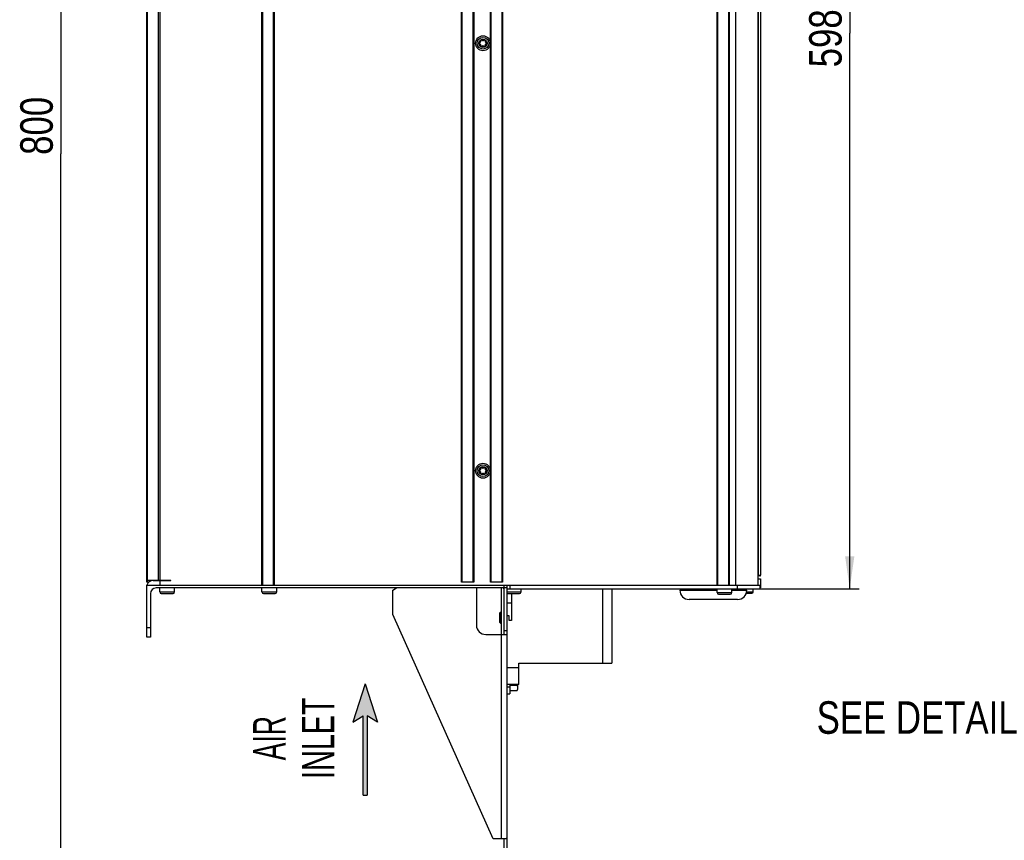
# Model space of a CAD drawing. Extents: x 0 to 594, y 0 to 420.
# Tile 29 of 126: x 184 to 290, y 141 to 229. Entities that reach past the tile are written whole.
import ezdxf
from ezdxf.enums import TextEntityAlignment as Align

# ---------------------------------------------------------------- set-up
doc = ezdxf.new("R2010")
doc.units = 0
doc.header["$LTSCALE"] = 32.67
doc.layers.get('0').update_dxf_attribs({"linetype": 'CONTINUOUS'})
doc.styles.get("Standard").update_dxf_attribs({"font": 'txt', "width": 0.8})
doc.styles.add('TEXTSTYLE_1', font='txt', dxfattribs={"width": 0.8})
doc.dimstyles.get("Standard").update_dxf_attribs({"dimtxt": 2.5, "dimasz": 2.5, "dimexe": 1.25, "dimexo": 0.625, "dimtad": 1, "dimcen": 2.5, "dimazin": 3, "dimtfac": 1, "dimtmove": 0, "dimatfit": 3})

# ---------------------------------------------------------------- blocks, each defined once
blk = doc.blocks.new('_FILLED')
at = {"color": 0, "linetype": 'BYBLOCK'}
blk.add_solid([(0, 0), (-1, 0.143), (-1, -0.143)], dxfattribs=at)
blk = doc.blocks.new('*D9')
at = {"color": 2, "linetype": 'CONTINUOUS'}
for p, q in [((197.46, 294.51), (187.8, 294.51)), ((188.8, 294.51), (188.8, 214.51)), ((188.8, 134.51), (188.8, 214.51)), ((232.35, 134.51), (187.8, 134.51))]:
    blk.add_line(p, q, dxfattribs=at)
at = {"color": 2, "linetype": 'CONTINUOUS', "xscale": 3.5, "yscale": 3.5, "zscale": 3.5}
for p, rotation in [((188.8, 294.51), 90), ((188.8, 134.51), 270)]:
    blk.add_blockref('_FILLED', p, dxfattribs=dict(at, rotation=rotation))
at = {"color": 5, "linetype": 'CONTINUOUS', "width": 0.8}
blk.add_text('800', height=3.5, rotation=90, dxfattribs=at).set_placement((187.92, 214.4))
blk = doc.blocks.new('*D12')
at = {"color": 2, "linetype": 'CONTINUOUS'}
for p, q in [((259.23, 287.31), (274.72, 287.31)), ((273.72, 287.31), (273.72, 227.51)), ((273.72, 167.71), (273.72, 227.51)), ((261.63, 167.71), (274.72, 167.71))]:
    blk.add_line(p, q, dxfattribs=at)
at = {"color": 2, "linetype": 'CONTINUOUS', "xscale": 3.5, "yscale": 3.5, "zscale": 3.5}
for p, rotation in [((273.72, 287.31), 90), ((273.72, 167.71), 270)]:
    blk.add_blockref('_FILLED', p, dxfattribs=dict(at, rotation=rotation))
at = {"color": 5, "linetype": 'CONTINUOUS', "width": 0.8}
blk.add_text('598', height=3.5, rotation=90, dxfattribs=at).set_placement((272.85, 223.82))
blk = doc.blocks.new('ARROW_BL4', base_point=(221.55, 151.49))
at = {"color": 7, "linetype": 'CONTINUOUS'}
for p, q in [((221.55, 157.49), (220.23, 153.36)), ((221.55, 157.49), (222.87, 153.36)), ((220.23, 153.36), (221.35, 154.03)), ((221.35, 145.49), (221.35, 154.03)), ((221.75, 154.03), (221.75, 145.49)), ((222.87, 153.36), (221.75, 154.03)), ((221.35, 145.49), (221.75, 145.49))]:
    blk.add_line(p, q, dxfattribs=at)
for points in [[(220.23, 153.36), (221.55, 157.49), (221.35, 154.03)], [(221.35, 154.03), (221.55, 157.49), (221.75, 154.03)], [(221.55, 157.49), (222.87, 153.36), (221.75, 154.03)], [(221.35, 145.49), (221.35, 154.03), (221.75, 154.03)], [(221.75, 154.03), (221.75, 145.49), (221.35, 145.49)]]:
    blk.add_solid(points, dxfattribs=at)

msp = doc.modelspace()

# ---------------------------------------------------------------- linework, layer by layer
at = {"color": 7, "linetype": 'CONTINUOUS'}
for p, q in [((198.034, 168.409), (198.034, 285.988)), ((198.134, 168.411), (198.134, 285.988)), ((199.254, 285.988), (199.254, 168.626)), ((199.434, 285.988), (199.434, 168.626)), ((210.434, 168.113), (210.434, 286.013)), ((210.524, 168.113), (210.524, 286.013)), ((211.664, 286.013), (211.664, 168.113)), ((211.754, 286.013), (211.754, 168.113)), ((231.914, 168.413), (231.914, 286.013)), ((231.994, 168.413), (231.994, 286.013)), ((233.134, 286.013), (233.134, 168.413)), ((233.234, 286.013), (233.234, 168.413)), ((235.034, 168.413), (235.034, 286.113)), ((235.134, 168.413), (235.134, 286.013)), ((236.274, 286.013), (236.274, 168.413)), ((236.354, 286.013), (236.354, 168.413)), ((259.434, 168.113), (259.434, 286.013)), ((259.524, 168.113), (259.524, 286.013)), ((260.664, 286.013), (260.664, 168.113)), ((260.754, 286.013), (260.754, 168.113)), ((261.434, 286.013), (261.434, 168.113)), ((263.831, 286.013), (263.831, 168.203)), ((263.831, 286.013), (263.831, 168.203)), ((263.834, 259.633), (263.834, 168.113)), ((263.866, 259.633), (263.866, 169.173)), ((264.125, 250.829), (264.125, 169.173)), ((198.034, 168.626), (200.634, 168.626)), ((198.734, 168.601), (200.634, 168.601)), ((199.434, 168.601), (199.434, 168.093)), ((199.827, 168.601), (199.827, 168.626)), ((200.634, 168.601), (200.634, 168.626)), ((263.834, 169.173), (264.125, 169.173)), ((264.045, 169.093), (263.834, 169.093)), ((263.834, 168.793), (264.125, 168.793)), ((263.834, 168.793), (263.834, 168.113)), ((264.125, 168.793), (264.125, 167.793)), ((198.255, 168.411), (198.034, 168.411)), ((198.253, 168.409), (198.034, 168.409)), ((198.034, 168.093), (236.851, 168.093)), ((198.034, 162.513), (198.034, 168.093)), ((236.834, 167.793), (199.034, 167.793)), ((199.434, 167.373), (199.434, 167.793)), ((201.034, 167.373), (201.034, 167.793)), ((210.434, 168.113), (211.754, 168.113)), ((210.434, 167.373), (210.434, 167.793)), ((212.034, 167.373), (212.034, 167.793)), ((224.534, 167.557), (224.934, 167.793)), ((224.534, 164.935), (224.534, 167.557)), ((233.234, 168.413), (231.914, 168.413)), ((233.534, 167.793), (233.534, 163.792)), ((236.354, 168.413), (235.034, 168.413)), ((236.234, 140.793), (236.234, 167.793)), ((236.434, 167.793), (236.434, 167.713)), ((236.534, 167.713), (236.434, 167.713)), ((236.534, 162.792), (236.534, 168.093)), ((236.834, 139.727), (236.834, 168.093)), ((236.834, 167.713), (264.034, 167.713)), ((236.851, 168.113), (264.034, 168.113)), ((236.851, 168.113), (236.851, 168.093)), ((237.134, 168.113), (237.134, 167.713)), ((238.334, 167.373), (238.334, 167.713)), ((247.094, 167.713), (247.094, 159.713)), ((248.094, 167.713), (248.094, 159.713)), ((255.434, 167.563), (259.434, 167.563)), ((255.434, 167.561), (255.434, 167.563)), ((259.434, 167.561), (255.434, 167.561)), ((256.234, 167.563), (256.234, 167.713)), ((259.434, 167.293), (259.434, 167.713)), ((261.034, 167.293), (261.034, 167.713)), ((261.034, 167.563), (262.634, 167.563)), ((262.634, 167.561), (261.034, 167.561)), ((261.634, 167.713), (261.634, 168.113)), ((261.834, 167.563), (261.834, 167.713)), ((262.634, 167.561), (262.634, 167.563)), ((263.334, 167.393), (263.334, 167.713)), ((263.831, 168.203), (263.834, 168.203)), ((264.034, 168.113), (264.034, 167.713)), ((264.125, 167.793), (264.034, 167.793)), ((198.434, 167.193), (198.434, 162.513)), ((199.434, 167.373), (201.034, 167.373)), ((199.604, 167.203), (200.864, 167.203)), ((210.434, 167.373), (212.034, 167.373)), ((210.604, 167.203), (211.864, 167.203)), ((236.834, 167.373), (238.334, 167.373)), ((236.904, 167.203), (238.164, 167.203)), ((237.32, 167.203), (237.32, 164.313)), ((261.636, 166.563), (256.432, 166.563)), ((259.434, 167.293), (261.034, 167.293)), ((259.604, 167.123), (260.864, 167.123)), ((262.575, 167.223), (263.164, 167.223)), ((262.62, 167.393), (263.334, 167.393)), ((236.834, 166.193), (237.32, 166.193)), ((235.334, 140.793), (224.534, 164.935)), ((236.034, 165.113), (236.114, 165.193)), ((236.034, 164.073), (236.034, 165.113)), ((236.114, 165.193), (236.234, 165.193)), ((236.114, 164.593), (236.114, 165.193)), ((237.068, 164.801), (236.834, 164.801)), ((237.068, 164.313), (237.068, 164.801)), ((237.32, 164.313), (237.068, 164.313)), ((198.434, 163.513), (198.034, 163.513)), ((236.034, 164.073), (236.114, 163.993)), ((236.114, 163.993), (236.234, 163.993)), ((198.434, 162.513), (198.034, 162.513)), ((234.534, 162.792), (236.834, 162.792)), ((236.834, 163.192), (236.534, 163.192)), ((236.834, 159.233), (238.094, 159.233)), ((238.094, 159.713), (248.094, 159.713)), ((238.094, 157.413), (238.094, 159.713)), ((238.094, 157.413), (236.834, 157.413)), ((236.834, 157.143), (237.134, 157.143)), ((237.134, 157.413), (237.134, 156.393)), ((237.164, 157.005), (237.134, 157.025)), ((237.164, 156.763), (237.164, 157.413)), ((237.164, 157.328), (237.904, 157.328)), ((237.907, 157.342), (237.904, 157.328)), ((237.904, 157.328), (237.907, 157.321)), ((237.964, 156.928), (237.904, 156.763)), ((237.91, 157.36), (237.907, 157.342)), ((237.907, 157.321), (237.909, 157.314)), ((237.909, 157.314), (237.911, 157.308)), ((237.913, 157.378), (237.91, 157.36)), ((237.911, 157.308), (237.914, 157.301)), ((237.916, 157.396), (237.913, 157.378)), ((237.914, 157.301), (237.916, 157.294)), ((237.919, 157.413), (237.916, 157.396)), ((237.916, 157.294), (237.918, 157.287)), ((237.918, 157.287), (237.92, 157.283)), ((237.922, 157.276), (237.923, 157.272)), ((237.923, 157.272), (237.924, 157.267)), ((237.924, 157.267), (237.926, 157.263)), ((237.926, 157.263), (237.927, 157.259)), ((237.927, 157.259), (237.928, 157.254)), ((237.928, 157.254), (237.929, 157.25)), ((237.929, 157.25), (237.931, 157.245)), ((237.931, 157.245), (237.932, 157.241)), ((237.932, 157.241), (237.933, 157.237)), ((237.933, 157.237), (237.934, 157.232)), ((237.934, 157.232), (237.935, 157.228)), ((237.935, 157.228), (237.936, 157.224)), ((237.936, 157.224), (237.937, 157.219)), ((237.937, 157.219), (237.938, 157.215)), ((237.938, 157.215), (237.94, 157.211)), ((237.94, 157.211), (237.941, 157.206)), ((237.941, 156.887), (237.94, 156.883)), ((237.941, 157.206), (237.941, 157.202)), ((237.941, 157.202), (237.942, 157.198)), ((237.942, 156.892), (237.941, 156.887)), ((237.942, 157.198), (237.943, 157.193)), ((237.943, 156.896), (237.942, 156.892)), ((237.944, 156.9), (237.943, 156.896)), ((237.945, 157.187), (237.946, 157.182)), ((237.946, 156.911), (237.945, 156.907)), ((237.946, 157.182), (237.946, 157.178)), ((237.946, 157.178), (237.947, 157.174)), ((237.947, 156.915), (237.946, 156.911)), ((237.947, 157.174), (237.948, 157.169)), ((237.948, 156.92), (237.947, 156.915)), ((237.948, 157.169), (237.949, 157.165)), ((237.949, 156.928), (237.948, 156.924)), ((237.948, 156.924), (237.948, 156.92)), ((237.949, 157.165), (237.949, 157.161)), ((237.949, 157.161), (237.95, 157.156)), ((237.95, 156.933), (237.949, 156.928)), ((237.95, 157.156), (237.951, 157.152)), ((237.951, 156.937), (237.95, 156.933)), ((237.951, 157.152), (237.952, 157.148)), ((237.952, 156.946), (237.951, 156.941)), ((237.951, 156.941), (237.951, 156.937)), ((237.952, 157.148), (237.952, 157.143)), ((237.952, 157.143), (237.953, 157.139)), ((237.953, 156.954), (237.952, 156.95)), ((237.952, 156.95), (237.952, 156.946)), ((237.953, 157.139), (237.953, 157.135)), ((237.953, 157.135), (237.954, 157.13)), ((237.954, 156.959), (237.953, 156.954)), ((237.954, 157.13), (237.954, 157.126)), ((237.955, 156.967), (237.954, 156.963)), ((237.954, 156.963), (237.954, 156.959)), ((237.956, 156.976), (237.955, 156.972)), ((237.955, 156.972), (237.955, 156.967)), ((237.956, 157.113), (237.956, 157.109)), ((237.956, 157.109), (237.957, 157.104)), ((237.957, 156.989), (237.956, 156.985)), ((237.956, 156.985), (237.956, 156.98)), ((237.956, 156.98), (237.956, 156.976)), ((237.957, 157.104), (237.957, 157.1)), ((237.957, 157.1), (237.957, 157.096)), ((237.957, 157.096), (237.958, 157.091)), ((237.958, 156.998), (237.957, 156.993)), ((237.957, 156.993), (237.957, 156.989)), ((237.958, 157.091), (237.958, 157.087)), ((237.958, 157.087), (237.958, 157.083)), ((237.958, 157.083), (237.958, 157.078)), ((237.958, 157.078), (237.959, 157.074)), ((237.959, 157.015), (237.958, 157.011)), ((237.958, 157.011), (237.958, 157.006)), ((237.958, 157.006), (237.958, 157.002)), ((237.958, 157.002), (237.958, 156.998)), ((237.959, 157.074), (237.959, 157.07)), ((237.959, 157.07), (237.959, 157.065)), ((237.959, 157.065), (237.959, 157.061)), ((237.959, 157.061), (237.959, 157.057)), ((237.959, 157.057), (237.959, 157.052)), ((237.959, 157.046), (237.959, 157.041)), ((237.959, 157.041), (237.959, 157.037)), ((237.959, 157.037), (237.959, 157.033)), ((237.959, 157.033), (237.959, 157.028)), ((237.959, 157.028), (237.959, 157.024)), ((237.959, 157.024), (237.959, 157.02)), ((237.959, 157.02), (237.959, 157.015)), ((237.964, 157.413), (237.964, 156.928)), ((236.834, 156.393), (237.134, 156.393)), ((237.164, 156.763), (237.904, 156.763)), ((237.907, 156.77), (237.904, 156.763)), ((237.909, 156.777), (237.907, 156.77)), ((237.911, 156.784), (237.909, 156.777)), ((237.914, 156.791), (237.911, 156.784)), ((237.916, 156.797), (237.914, 156.791)), ((237.918, 156.804), (237.916, 156.797)), ((237.92, 156.808), (237.918, 156.804)), ((237.921, 156.813), (237.92, 156.808)), ((237.922, 156.817), (237.921, 156.813)), ((237.924, 156.822), (237.922, 156.817)), ((237.925, 156.826), (237.924, 156.822)), ((237.926, 156.831), (237.925, 156.826)), ((237.928, 156.835), (237.926, 156.831)), ((237.929, 156.839), (237.928, 156.835)), ((237.93, 156.844), (237.929, 156.839)), ((237.931, 156.848), (237.93, 156.844)), ((237.932, 156.852), (237.931, 156.848)), ((237.934, 156.857), (237.932, 156.852)), ((237.935, 156.861), (237.934, 156.857)), ((237.936, 156.866), (237.935, 156.861)), ((237.937, 156.87), (237.936, 156.866)), ((237.938, 156.874), (237.937, 156.87)), ((237.939, 156.879), (237.938, 156.874)), ((237.94, 156.883), (237.939, 156.879)), ((236.754, 140.793), (235.334, 140.793)), ((236.534, 139.727), (236.534, 140.793)), ((236.834, 140.893), (236.754, 140.893)), ((236.754, 140.893), (236.754, 140.793))]:
    msp.add_line(p, q, dxfattribs=at)
for points in [[(263.866, 169.173), (263.866, 169.17), (263.866, 169.168), (263.866, 169.165), (263.865, 169.162), (263.865, 169.16), (263.865, 169.157), (263.864, 169.155), (263.864, 169.152), (263.863, 169.15), (263.862, 169.147), (263.861, 169.145), (263.86, 169.143), (263.859, 169.14), (263.858, 169.138), (263.857, 169.136), (263.856, 169.133), (263.855, 169.131), (263.853, 169.129), (263.852, 169.127), (263.85, 169.125), (263.849, 169.123), (263.847, 169.121), (263.845, 169.119), (263.844, 169.117), (263.842, 169.115), (263.84, 169.113), (263.838, 169.112), (263.836, 169.11), (263.834, 169.109)], [(236.114, 163.993), (236.114, 164.293), (236.114, 164.593)], [(237.92, 157.283), (237.921, 157.278), (237.922, 157.276)], [(237.943, 157.193), (237.944, 157.189), (237.945, 157.187)], [(237.945, 156.907), (237.944, 156.902), (237.944, 156.9)], [(237.954, 157.126), (237.955, 157.122), (237.955, 157.12)], [(237.955, 157.12), (237.956, 157.115), (237.956, 157.113)], [(237.959, 157.052), (237.959, 157.048), (237.959, 157.046)]]:
    msp.add_lwpolyline(points, dxfattribs=at)
for centre, radius in [((234.234, 226.413), 0.8), ((234.234, 226.413), 0.63), ((234.234, 226.413), 0.44), ((234.234, 180.413), 0.8), ((234.234, 180.413), 0.63), ((234.234, 180.413), 0.44)]:
    msp.add_circle(centre, radius, dxfattribs=at)
for centre, radius, start, end in [((233.918, 226.413), 0.079, 103.63362, 256.36638), ((233.867, 226.625), 0.139, 283.63362, 16.36638), ((233.867, 226.201), 0.139, 343.63362, 76.36638), ((234.076, 226.686), 0.079, 43.63362, 196.36638), ((234.076, 226.139), 0.079, 163.63362, 316.36638), ((234.234, 226.837), 0.139, 223.63362, 316.36638), ((234.234, 225.988), 0.139, 43.63362, 136.36638), ((234.392, 226.686), 0.079, 343.63362, 136.36638), ((234.392, 226.139), 0.079, 223.63362, 16.36638), ((234.602, 226.625), 0.139, 163.63362, 256.36638), ((234.602, 226.201), 0.139, 103.63362, 196.36638), ((234.55, 226.413), 0.079, 283.63362, 76.36638), ((233.918, 180.413), 0.079, 103.63362, 256.36638), ((233.867, 180.625), 0.139, 283.63362, 16.36638), ((233.867, 180.201), 0.139, 343.63362, 76.36638), ((234.076, 180.686), 0.079, 43.63362, 196.36638), ((234.234, 180.837), 0.139, 223.63362, 316.36638), ((234.392, 180.686), 0.079, 343.63362, 136.36638), ((234.602, 180.625), 0.139, 163.63362, 256.36638), ((234.602, 180.201), 0.139, 103.63362, 196.36638), ((234.55, 180.413), 0.079, 283.63362, 76.36638), ((234.076, 180.139), 0.079, 163.63362, 316.36638), ((234.234, 179.988), 0.139, 43.63362, 136.36638), ((234.392, 180.139), 0.079, 223.63362, 16.36638), ((198.734, 167.901), 0.7, 90, 164.08055), ((264.045, 169.173), 0.08, 270, 360), ((199.034, 167.193), 0.6, 90, 180), ((256.432, 167.561), 0.998, 180, 270), ((261.636, 167.561), 0.998, 270, 360), ((199.604, 167.373), 0.17, 180, 270), ((200.864, 167.373), 0.17, 270, 360), ((210.604, 167.373), 0.17, 180, 270), ((211.864, 167.373), 0.17, 270, 360), ((236.904, 167.373), 0.17, 245.68426, 270), ((238.164, 167.373), 0.17, 270, 360), ((259.604, 167.293), 0.17, 180, 270), ((260.864, 167.293), 0.17, 270, 360), ((263.164, 167.393), 0.17, 270, 360), ((234.534, 163.792), 1, 180, 270)]:
    msp.add_arc(centre, radius, start, end, dxfattribs=at)

# ---------------------------------------------------------------- block references
at = {"color": 2, "linetype": 'CONTINUOUS'}
msp.add_blockref('ARROW_BL4', (221.55, 151.488), dxfattribs=at)

# ---------------------------------------------------------------- texts
at = {"color": 5, "linetype": 'CONTINUOUS', "style": 'TEXTSTYLE_1'}
for s, width, p in [('INLET', 0.66, (218.238, 151.631)), ('AIR', 0.611111, (212.988, 151.631))]:
    msp.add_text(s, height=3.5, rotation=90, dxfattribs=dict(at, width=width)).set_placement(p, align=Align.CENTER)
at = {"color": 5, "linetype": 'CONTINUOUS', "width": 0.8}
msp.add_text('SEE DETAIL  ', height=3.5, dxfattribs=at).set_placement((270.158, 152.104))

# ---------------------------------------------------------------- dimensions: what is measured, and where the dimension line sits
at = {"color": 2, "linetype": 'CONTINUOUS'}
for base, p1, p2, picture, middle in [((188.795, 134.513), (197.459, 294.513), (232.349, 134.513), '*D9', (186.17, 218.6)), ((273.721, 167.713), (259.234, 287.313), (261.634, 167.713), '*D12', (271.096, 228.018))]:
    dim = msp.add_linear_dim(base=base, p1=p1, p2=p2, angle=270, dimstyle='Standard', dxfattribs=at)
    dim.commit()
    dim.dimension.update_dxf_attribs({"geometry": picture, "text_midpoint": middle, "dimtype": 128})

doc.saveas('drawing.dxf')
